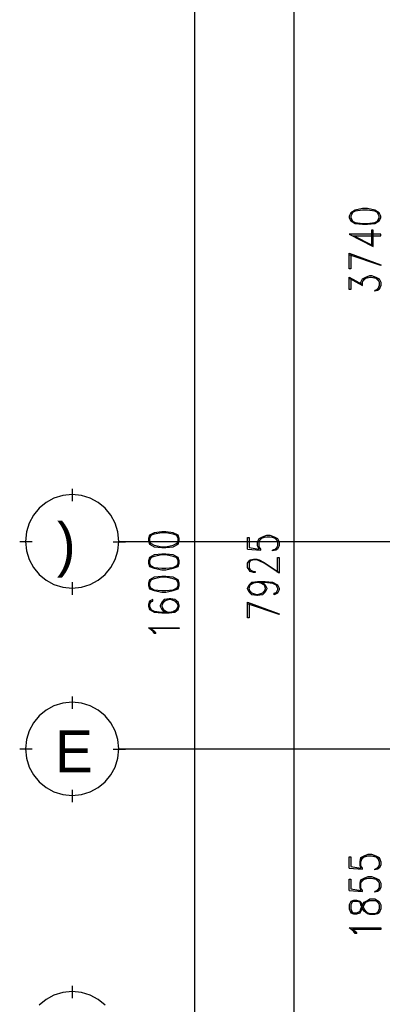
# Model space of a CAD drawing. Header units: millimetres. Extents: x 0 to 420, y 0 to 297.
# Tile 45 of 95: x 136 to 154, y 144 to 194. Entities that reach past the tile are written whole.
import ezdxf

# ---------------------------------------------------------------- set-up
doc = ezdxf.new("R2010")
doc.units = ezdxf.units.MM
doc.layers.add('LINE_000000', color=7, linetype='Continuous')
doc.layers.add('TEXT', color=7, linetype='Continuous')

msp = doc.modelspace()

# ---------------------------------------------------------------- linework, layer by layer
at = {"layer": 'LINE_000000', "lineweight": 25}
for p, q in [((144.78, 101.6), (144.78, 229.404)), ((149.86, 197.485), (149.86, 134.154)), ((152.696, 181.102), (153.374, 180.721)), ((154.22, 180.636), (154.051, 180.467)), ((138.515, 169.672), (138.515, 170.307)), ((136.44, 167.598), (135.805, 167.598)), ((140.589, 167.598), (141.224, 167.598)), ((228.6, 167.598), (140.928, 167.598)), ((147.489, 167.217), (148.167, 167.174)), ((149.013, 167.344), (148.844, 167.174)), ((138.515, 164.888), (138.515, 165.523)), ((138.515, 159.046), (138.515, 159.681)), ((136.44, 156.972), (135.805, 156.972)), ((140.589, 156.972), (141.224, 156.972)), ((219.879, 156.972), (140.928, 156.972)), ((138.515, 154.263), (138.515, 154.898)), ((152.696, 150.876), (153.374, 150.834)), ((154.22, 151.003), (154.051, 150.834)), ((154.22, 149.86), (154.051, 149.691)), ((152.696, 149.733), (153.374, 149.691)), ((154.22, 149.056), (154.051, 149.225)), ((154.051, 148.548), (154.22, 148.717)), ((138.515, 144.23), (138.515, 144.865))]:
    msp.add_line(p, q, dxfattribs=at)
for points in [[(152.696, 184.192), (152.781, 184.023), (152.993, 183.896), (153.374, 183.854), (153.628, 183.854), (154.009, 183.896), (154.22, 184.023), (154.305, 184.192), (154.305, 184.277), (154.22, 184.446), (154.009, 184.573), (153.628, 184.658), (153.374, 184.658), (152.993, 184.573), (152.781, 184.446), (152.696, 184.277), (152.696, 184.192)], [(140.885, 167.619), (140.837, 168.101), (140.697, 168.55), (140.477, 168.956), (140.185, 169.31), (139.831, 169.602), (139.425, 169.823), (138.976, 169.962), (138.494, 170.011), (138.011, 169.962), (137.563, 169.823), (137.156, 169.602), (136.802, 169.31), (136.51, 168.956), (136.29, 168.55), (136.15, 168.101), (136.102, 167.619), (136.15, 167.137), (136.29, 166.688), (136.51, 166.282), (136.802, 165.928), (137.156, 165.635), (137.563, 165.415), (138.011, 165.276), (138.494, 165.227), (138.976, 165.276), (139.425, 165.415), (139.831, 165.635), (140.185, 165.928), (140.477, 166.282), (140.697, 166.688), (140.837, 167.137), (140.885, 167.619)], [(142.409, 167.64), (142.452, 167.471), (142.706, 167.344), (143.087, 167.301), (143.298, 167.301), (143.679, 167.344), (143.933, 167.471), (143.976, 167.64), (143.976, 167.767), (143.933, 167.936), (143.679, 168.063), (143.298, 168.106), (143.087, 168.106), (142.706, 168.063), (142.452, 167.936), (142.409, 167.767), (142.409, 167.64)], [(142.409, 166.497), (142.452, 166.328), (142.706, 166.243), (143.087, 166.158), (143.298, 166.158), (143.679, 166.243), (143.933, 166.328), (143.976, 166.497), (143.976, 166.624), (143.933, 166.793), (143.679, 166.92), (143.298, 166.963), (143.087, 166.963), (142.706, 166.92), (142.452, 166.793), (142.409, 166.624), (142.409, 166.497)], [(142.409, 165.354), (142.452, 165.185), (142.706, 165.1), (143.087, 165.015), (143.298, 165.015), (143.679, 165.1), (143.933, 165.185), (143.976, 165.354), (143.976, 165.481), (143.933, 165.65), (143.679, 165.777), (143.298, 165.82), (143.087, 165.82), (142.706, 165.777), (142.452, 165.65), (142.409, 165.481), (142.409, 165.354)], [(143.976, 163.195), (143.976, 163.153), (142.536, 163.153), (142.706, 163.026), (142.79, 162.899), (142.706, 162.899), (142.621, 163.026), (142.409, 163.195), (143.976, 163.195)], [(140.885, 156.993), (140.837, 157.475), (140.697, 157.924), (140.477, 158.33), (140.185, 158.684), (139.831, 158.977), (139.425, 159.197), (138.976, 159.336), (138.494, 159.385), (138.011, 159.336), (137.563, 159.197), (137.156, 158.977), (136.802, 158.684), (136.51, 158.33), (136.29, 157.924), (136.15, 157.475), (136.102, 156.993), (136.15, 156.511), (136.29, 156.062), (136.51, 155.656), (136.802, 155.302), (137.156, 155.01), (137.563, 154.789), (138.011, 154.65), (138.494, 154.601), (138.976, 154.65), (139.425, 154.789), (139.831, 155.01), (140.185, 155.302), (140.477, 155.656), (140.697, 156.062), (140.837, 156.511), (140.885, 156.993)], [(152.696, 148.802), (152.781, 148.59), (152.908, 148.548), (153.077, 148.548), (153.247, 148.59), (153.289, 148.675), (153.374, 148.802), (153.458, 149.013), (153.543, 149.14), (153.628, 149.183), (153.755, 149.225), (154.009, 149.225), (154.136, 149.183), (154.22, 149.013), (154.22, 148.802), (154.136, 148.59), (154.009, 148.548), (153.755, 148.548), (153.628, 148.59), (153.543, 148.675), (153.458, 148.802), (153.374, 149.013), (153.289, 149.14), (153.247, 149.183), (153.077, 149.225), (152.908, 149.225), (152.781, 149.183), (152.696, 149.013), (152.696, 148.802)], [(154.305, 147.828), (154.305, 147.743), (152.866, 147.743), (152.993, 147.659), (153.077, 147.532), (152.993, 147.532), (152.908, 147.659), (152.696, 147.828), (154.305, 147.828)]]:
    msp.add_lwpolyline(points, close=True, dxfattribs=at)
for points in [[(154.22, 184.404), (154.009, 184.531), (153.628, 184.573), (153.374, 184.573), (152.993, 184.531), (152.781, 184.404)], [(152.866, 184.446), (152.781, 184.277), (152.781, 184.192), (152.866, 184.023)], [(152.781, 184.065), (152.993, 183.938), (153.374, 183.896), (153.628, 183.896), (154.009, 183.938), (154.22, 184.065)], [(154.136, 184.023), (154.22, 184.192), (154.22, 184.277), (154.136, 184.446)], [(153.924, 182.753), (152.908, 183.261), (154.305, 183.261), (154.305, 183.346), (152.696, 183.346), (153.924, 182.711), (153.924, 183.557), (153.839, 183.557), (153.839, 182.753)], [(152.781, 182.287), (152.781, 181.568), (152.696, 181.568), (152.696, 182.372), (154.305, 181.779), (154.305, 181.737), (152.696, 182.287)], [(152.781, 181.102), (152.781, 180.509), (152.696, 180.509), (152.696, 181.144), (153.374, 180.763)], [(153.289, 180.763), (153.289, 180.89), (153.374, 181.06), (153.543, 181.144), (153.755, 181.229), (153.839, 181.229), (154.051, 181.144), (154.22, 181.06), (154.305, 180.89), (154.305, 180.721), (154.22, 180.509), (154.136, 180.467), (154.009, 180.425), (154.009, 180.467)], [(153.374, 180.721), (153.374, 180.89), (153.458, 181.06), (153.67, 181.144)], [(153.374, 180.933), (153.543, 181.102), (153.755, 181.144), (153.839, 181.144), (154.051, 181.102), (154.22, 180.933)], [(153.924, 181.144), (154.136, 181.06), (154.22, 180.89), (154.22, 180.721), (154.136, 180.509), (154.009, 180.467)], [(143.933, 167.894), (143.679, 167.979), (143.298, 168.063), (143.087, 168.063), (142.706, 167.979), (142.452, 167.894)], [(142.536, 167.936), (142.452, 167.767), (142.452, 167.64), (142.536, 167.471)], [(143.849, 167.471), (143.933, 167.64), (143.933, 167.767), (143.849, 167.936)], [(147.489, 167.217), (147.489, 167.809), (147.574, 167.809), (147.574, 167.301), (148.082, 167.217), (147.997, 167.386), (147.997, 167.598), (148.082, 167.767), (148.251, 167.852), (148.463, 167.936), (148.632, 167.936), (148.844, 167.852), (149.013, 167.767), (149.098, 167.598), (149.098, 167.386), (149.013, 167.217), (148.929, 167.174), (148.759, 167.132), (148.759, 167.174)], [(142.452, 167.555), (142.706, 167.428), (143.087, 167.344), (143.298, 167.344), (143.679, 167.428), (143.933, 167.555)], [(148.167, 167.174), (148.167, 167.217), (148.082, 167.344), (148.082, 167.598), (148.167, 167.767), (148.378, 167.852)], [(148.082, 167.64), (148.251, 167.809), (148.463, 167.852), (148.632, 167.852), (148.844, 167.809), (149.013, 167.64)], [(148.717, 167.852), (148.929, 167.767), (149.013, 167.598), (149.013, 167.386), (148.929, 167.217), (148.759, 167.174)], [(143.933, 166.751), (143.679, 166.836), (143.298, 166.92), (143.087, 166.92), (142.706, 166.836), (142.452, 166.751)], [(142.536, 166.793), (142.452, 166.624), (142.452, 166.497), (142.536, 166.328)], [(142.452, 166.412), (142.706, 166.285), (143.087, 166.243), (143.298, 166.243), (143.679, 166.285), (143.933, 166.412)], [(143.849, 166.328), (143.933, 166.497), (143.933, 166.624), (143.849, 166.793)], [(149.013, 166.031), (149.013, 166.793), (149.098, 166.793), (149.098, 165.989), (148.336, 166.497), (148.082, 166.624), (147.955, 166.666), (147.786, 166.666), (147.616, 166.624), (147.574, 166.497), (147.574, 166.285), (147.616, 166.158), (147.786, 166.074), (147.87, 166.074), (147.87, 166.031), (147.786, 166.031), (147.616, 166.074), (147.574, 166.158), (147.489, 166.285), (147.489, 166.497), (147.574, 166.624), (147.616, 166.666), (147.786, 166.709), (147.955, 166.709), (148.082, 166.666), (148.336, 166.539), (149.098, 166.031)], [(143.933, 165.608), (143.679, 165.693), (143.298, 165.777), (143.087, 165.777), (142.706, 165.693), (142.452, 165.608)], [(142.536, 165.65), (142.452, 165.481), (142.452, 165.354), (142.536, 165.185)], [(143.849, 165.185), (143.933, 165.354), (143.933, 165.481), (143.849, 165.65)], [(148.251, 165.523), (148.378, 165.396), (148.463, 165.227), (148.463, 165.185), (148.378, 165.015), (148.251, 164.888), (147.997, 164.846), (147.955, 164.846), (147.701, 164.888), (147.574, 165.015), (147.489, 165.185), (147.489, 165.227), (147.574, 165.396), (147.701, 165.523), (147.997, 165.566), (148.378, 165.566), (148.759, 165.523), (149.013, 165.396), (149.098, 165.227), (149.098, 165.142), (149.013, 164.973), (148.844, 164.888), (148.844, 164.973), (149.013, 165.015)], [(147.87, 164.888), (147.616, 165.015), (147.574, 165.185), (147.574, 165.227), (147.616, 165.396), (147.87, 165.523)], [(147.574, 165.312), (147.701, 165.481), (147.997, 165.523), (148.378, 165.523), (148.759, 165.481), (149.013, 165.354)], [(147.997, 165.523), (148.251, 165.481), (148.378, 165.312)], [(148.082, 165.523), (148.336, 165.396), (148.378, 165.227), (148.378, 165.185), (148.336, 165.015), (148.082, 164.888)], [(148.929, 165.396), (149.013, 165.227), (149.013, 165.142), (148.929, 164.973)], [(142.452, 165.269), (142.706, 165.142), (143.087, 165.1), (143.298, 165.1), (143.679, 165.142), (143.933, 165.269)], [(148.378, 165.142), (148.251, 164.973), (147.997, 164.888), (147.955, 164.888), (147.701, 164.973), (147.574, 165.142)], [(142.452, 164.507), (142.621, 164.55), (142.621, 164.634), (142.452, 164.55), (142.409, 164.38), (142.409, 164.296), (142.452, 164.126), (142.706, 163.999), (143.087, 163.957), (143.468, 163.957), (143.764, 163.999), (143.933, 164.126), (143.976, 164.296), (143.976, 164.338), (143.933, 164.507), (143.764, 164.634), (143.552, 164.677), (143.468, 164.677), (143.214, 164.634), (143.087, 164.507), (143.002, 164.338), (143.002, 164.296), (143.087, 164.126), (143.214, 163.999)], [(142.536, 164.55), (142.452, 164.38), (142.452, 164.296), (142.536, 164.126)], [(143.933, 164.38), (143.764, 164.55), (143.552, 164.634), (143.468, 164.634), (143.214, 164.55), (143.087, 164.38)], [(143.383, 164.634), (143.171, 164.507), (143.087, 164.338), (143.087, 164.296), (143.171, 164.126), (143.383, 163.999)], [(143.595, 163.999), (143.849, 164.126), (143.933, 164.296), (143.933, 164.338), (143.849, 164.507), (143.595, 164.634)], [(147.574, 164.423), (147.574, 163.703), (147.489, 163.703), (147.489, 164.507), (149.098, 163.915), (149.098, 163.872), (147.489, 164.423)], [(142.452, 164.169), (142.706, 164.042), (143.087, 163.999), (143.468, 163.999), (143.764, 164.042), (143.933, 164.211)], [(143.087, 164.211), (143.214, 164.042), (143.468, 163.999)], [(152.696, 150.876), (152.696, 151.469), (152.781, 151.469), (152.781, 150.961), (153.289, 150.876), (153.247, 151.045), (153.247, 151.215), (153.289, 151.426), (153.458, 151.511), (153.67, 151.596), (153.839, 151.596), (154.051, 151.511), (154.22, 151.426), (154.305, 151.215), (154.305, 151.045), (154.22, 150.876), (154.136, 150.834), (154.009, 150.791), (154.009, 150.834)], [(153.374, 150.834), (153.374, 150.876), (153.289, 151.003), (153.289, 151.215), (153.374, 151.426), (153.628, 151.511)], [(153.289, 151.299), (153.458, 151.469), (153.67, 151.511), (153.839, 151.511), (154.051, 151.469), (154.22, 151.299)], [(153.924, 151.511), (154.136, 151.426), (154.22, 151.215), (154.22, 151.045), (154.136, 150.876), (154.009, 150.834)], [(152.696, 149.733), (152.696, 150.326), (152.781, 150.326), (152.781, 149.818), (153.289, 149.733), (153.247, 149.902), (153.247, 150.114), (153.289, 150.283), (153.458, 150.368), (153.67, 150.453), (153.839, 150.453), (154.051, 150.368), (154.22, 150.283), (154.305, 150.114), (154.305, 149.902), (154.22, 149.733), (154.136, 149.691), (154.009, 149.648), (154.009, 149.691)], [(153.374, 149.691), (153.374, 149.733), (153.289, 149.86), (153.289, 150.114), (153.374, 150.283), (153.628, 150.368)], [(153.289, 150.156), (153.458, 150.326), (153.67, 150.368), (153.839, 150.368), (154.051, 150.326), (154.22, 150.156)], [(153.924, 150.368), (154.136, 150.283), (154.22, 150.114), (154.22, 149.902), (154.136, 149.733), (154.009, 149.691)], [(152.781, 148.675), (152.908, 148.59), (153.077, 148.59), (153.247, 148.675), (153.289, 148.802), (153.374, 149.013), (153.458, 149.14), (153.628, 149.225), (153.755, 149.31), (154.009, 149.31), (154.136, 149.225), (154.22, 149.183), (154.305, 149.013), (154.305, 148.802), (154.22, 148.59), (154.136, 148.548), (154.009, 148.505), (153.755, 148.505), (153.628, 148.548), (153.458, 148.675), (153.374, 148.802), (153.289, 149.013), (153.247, 149.14), (153.077, 149.183), (152.908, 149.183), (152.781, 149.14)], [(152.866, 149.183), (152.781, 149.013), (152.781, 148.802), (152.866, 148.59)], [(140.185, 143.868), (139.831, 144.16), (139.425, 144.38), (138.976, 144.52), (138.494, 144.568), (138.011, 144.52), (137.563, 144.38), (137.156, 144.16), (136.802, 143.868)]]:
    msp.add_lwpolyline(points, dxfattribs=at)

# ---------------------------------------------------------------- texts
at = {"layer": 'TEXT'}
for s, p in [(')', (137.71, 166.412)), ('E', (137.626, 155.787))]:
    msp.add_text(s, height=2.156, dxfattribs=at).set_placement(p)

doc.saveas('drawing.dxf')
